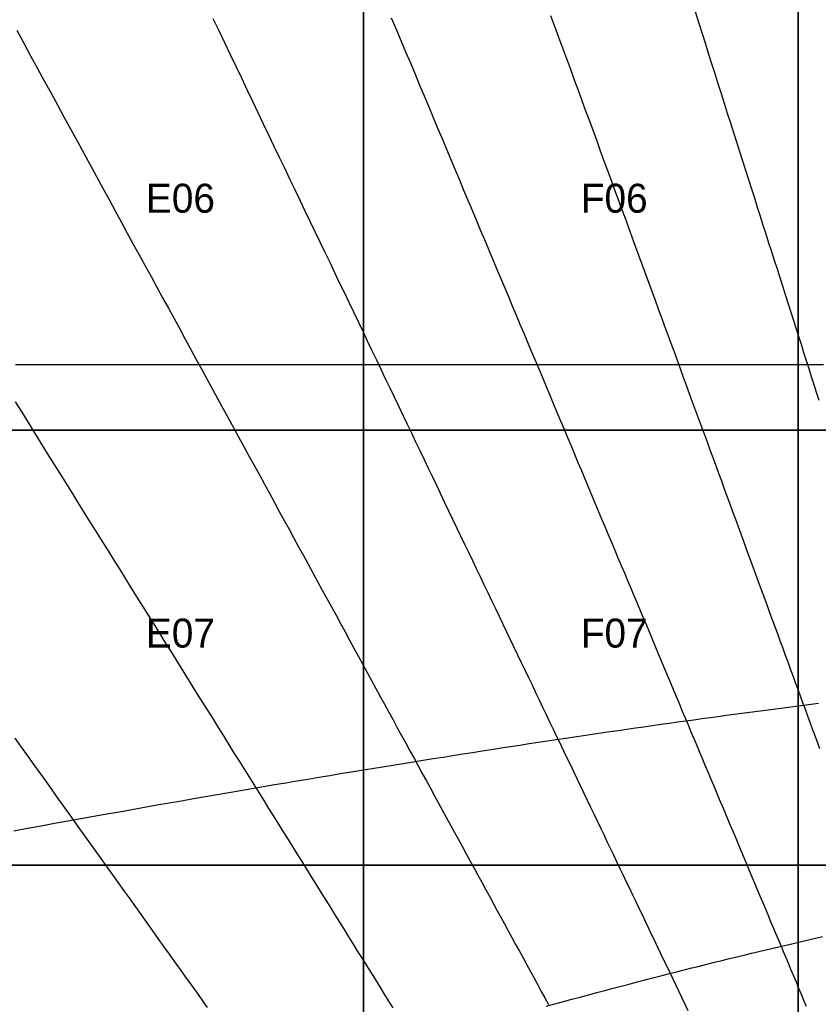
# Model space of a CAD drawing. Header units: millimetres. Extents: x -7250 to 7250, y -7250 to 7250.
# Tile 4 of 15: x -3411 to -1759, y 612 to 2650. Entities that reach past the tile are written whole.
import ezdxf

# ---------------------------------------------------------------- set-up
doc = ezdxf.new("R2010")
doc.units = ezdxf.units.MM
for name, color, linetype in [('CUT', 1, 'Continuous'), ('DECL', 30, 'Continuous'), ('HOUR', 7, 'Continuous'), ('HOUR15', 9, 'Continuous'), ('HOUR30', 8, 'Continuous'), ('ID', 3, 'Continuous')]:
    doc.layers.add(name, color=color, linetype=linetype)

msp = doc.modelspace()

# ---------------------------------------------------------------- linework, layer by layer
at = {"layer": 'CUT'}
for points in [[(-3600, 2700), (-2700, 2700), (-2700, 1800), (-3600, 1800), (-3600, 2700)], [(-2700, 2700), (-1800, 2700), (-1800, 1800), (-2700, 1800), (-2700, 2700)], [(-1800, 2700), (-900, 2700), (-900, 1800), (-1800, 1800), (-1800, 2700)], [(-3600, 1800), (-2700, 1800), (-2700, 900), (-3600, 900), (-3600, 1800)], [(-2700, 1800), (-1800, 1800), (-1800, 900), (-2700, 900), (-2700, 1800)], [(-1800, 1800), (-900, 1800), (-900, 900), (-1800, 900), (-1800, 1800)], [(-3600, 900), (-2700, 900), (-2700, 0), (-3600, 0), (-3600, 900)], [(-2700, 900), (-1800, 900), (-1800, 0), (-2700, 0), (-2700, 900)], [(-1800, 900), (-900, 900), (-900, 0), (-1800, 0), (-1800, 900)]]:
    msp.add_lwpolyline(points, close=True, dxfattribs=at)
for radius in [7250, 6350]:
    msp.add_circle((0, 0), radius, dxfattribs=at)
at = {"layer": 'DECL'}
for points in [[(-3419.8, 1935.9), (-3389.5, 1935.9), (-3359.5, 1935.9), (-3329.8, 1935.9), (-3300.4, 1935.9), (-3271.3, 1935.9), (-3242.6, 1935.9), (-3214.1, 1935.9), (-3185.9, 1935.9), (-3157.9, 1935.9), (-3130.3, 1935.9), (-3102.9, 1935.9), (-3075.8, 1935.9), (-3049, 1935.9), (-3022.4, 1935.9), (-2996, 1935.9), (-2970, 1935.9), (-2944.1, 1935.9), (-2918.5, 1935.9), (-2893.1, 1935.9), (-2868, 1935.9), (-2843.1, 1935.9), (-2818.4, 1935.9), (-2793.9, 1935.9), (-2769.6, 1935.9), (-2745.6, 1935.9), (-2721.7, 1935.9), (-2698.1, 1935.9), (-2674.6, 1935.9), (-2651.4, 1935.9), (-2628.3, 1935.9), (-2605.5, 1935.9), (-2582.8, 1935.9), (-2560.3, 1935.9), (-2538, 1935.9), (-2515.8, 1935.9), (-2493.9, 1935.9), (-2472.1, 1935.9), (-2450.5, 1935.9), (-2429, 1935.9), (-2407.7, 1935.9), (-2386.6, 1935.9), (-2365.6, 1935.9), (-2344.8, 1935.9), (-2324.1, 1935.9), (-2303.6, 1935.9), (-2283.2, 1935.9), (-2263, 1935.9), (-2243, 1935.9), (-2223, 1935.9), (-2203.2, 1935.9), (-2183.6, 1935.9), (-2164, 1935.9), (-2144.6, 1935.9), (-2125.4, 1935.9), (-2106.3, 1935.9), (-2087.2, 1935.9), (-2068.4, 1935.9), (-2049.6, 1935.9), (-2031, 1935.9), (-2012.4, 1935.9), (-1994, 1935.9), (-1975.8, 1935.9), (-1957.6, 1935.9), (-1939.5, 1935.9), (-1921.6, 1935.9), (-1903.7, 1935.9), (-1886, 1935.9), (-1868.4, 1935.9), (-1850.8, 1935.9), (-1833.4, 1935.9), (-1816.1, 1935.9), (-1798.8, 1935.9), (-1781.7, 1935.9), (-1764.7, 1935.9), (-1747.7, 1935.9)], [(-3423.2, 971), (-3395, 976.2), (-3367, 981.3), (-3339.3, 986.3), (-3311.8, 991.3), (-3284.7, 996.1), (-3257.8, 1001), (-3231.2, 1005.7), (-3204.8, 1010.4), (-3178.7, 1015.1), (-3152.8, 1019.7), (-3127.2, 1024.2), (-3101.9, 1028.6), (-3076.7, 1033), (-3051.8, 1037.4), (-3027.1, 1041.7), (-3002.7, 1045.9), (-2978.5, 1050.1), (-2954.5, 1054.2), (-2930.7, 1058.3), (-2907.1, 1062.3), (-2883.7, 1066.3), (-2860.5, 1070.2), (-2837.5, 1074.1), (-2814.7, 1077.9), (-2792.2, 1081.7), (-2769.8, 1085.4), (-2747.5, 1089.1), (-2725.5, 1092.7), (-2703.7, 1096.3), (-2682, 1099.9), (-2660.5, 1103.4), (-2639.2, 1106.8), (-2618, 1110.3), (-2597, 1113.6), (-2576.2, 1117), (-2555.5, 1120.3), (-2535, 1123.5), (-2514.6, 1126.8), (-2494.4, 1130), (-2474.4, 1133.1), (-2454.5, 1136.2), (-2434.7, 1139.3), (-2415.1, 1142.3), (-2395.7, 1145.3), (-2376.3, 1148.3), (-2357.1, 1151.2), (-2338.1, 1154.1), (-2319.2, 1157), (-2300.4, 1159.8), (-2281.7, 1162.6), (-2263.2, 1165.3), (-2244.8, 1168.1), (-2226.5, 1170.8), (-2208.3, 1173.4), (-2190.3, 1176.1), (-2172.4, 1178.7), (-2154.6, 1181.2), (-2136.9, 1183.8), (-2119.3, 1186.3), (-2101.8, 1188.8), (-2084.5, 1191.2), (-2067.2, 1193.7), (-2050.1, 1196.1), (-2033, 1198.4), (-2016.1, 1200.8), (-1999.3, 1203.1), (-1982.5, 1205.4), (-1965.9, 1207.7), (-1949.4, 1209.9), (-1932.9, 1212.1), (-1916.6, 1214.3), (-1900.4, 1216.5), (-1884.2, 1218.6), (-1868.1, 1220.7), (-1852.2, 1222.8), (-1836.3, 1224.9), (-1820.5, 1226.9), (-1804.7, 1229), (-1789.1, 1231), (-1773.6, 1232.9), (-1758.1, 1234.9)], [(-2321.1, 607.7), (-2303.5, 612.6), (-2286, 617.3), (-2268.6, 622.1), (-2251.3, 626.7), (-2234.1, 631.3), (-2217.1, 635.9), (-2200.1, 640.4), (-2183.3, 644.9), (-2166.6, 649.3), (-2149.9, 653.7), (-2133.4, 658), (-2117, 662.3), (-2100.7, 666.5), (-2084.4, 670.7), (-2068.3, 674.8), (-2052.3, 678.9), (-2036.3, 682.9), (-2020.5, 686.9), (-2004.7, 690.9), (-1989.1, 694.8), (-1973.5, 698.6), (-1958, 702.5), (-1942.6, 706.2), (-1927.3, 710), (-1912.1, 713.7), (-1896.9, 717.4), (-1881.9, 721), (-1866.9, 724.6), (-1852, 728.1), (-1837.2, 731.6), (-1822.4, 735.1), (-1807.7, 738.5), (-1793.2, 741.9), (-1778.6, 745.2), (-1764.2, 748.6), (-1749.8, 751.8)]]:
    msp.add_lwpolyline(points, dxfattribs=at)
at = {"layer": 'HOUR'}
msp.add_lwpolyline([(-3011.5, 2652.2), (-2999.5, 2627), (-2987.6, 2602.2), (-2975.8, 2577.5), (-2964.1, 2553.1), (-2952.5, 2528.9), (-2941, 2504.9), (-2929.6, 2481.1), (-2918.3, 2457.5), (-2907.2, 2434.2), (-2896.1, 2411), (-2885.1, 2388), (-2874.1, 2365.2), (-2863.3, 2342.6), (-2852.6, 2320.2), (-2842, 2298), (-2831.4, 2276), (-2820.9, 2254.1), (-2810.6, 2232.4), (-2800.3, 2210.9), (-2790, 2189.6), (-2779.9, 2168.4), (-2769.8, 2147.4), (-2759.8, 2126.5), (-2749.9, 2105.8), (-2740.1, 2085.3), (-2730.3, 2064.9), (-2720.7, 2044.7), (-2711, 2024.6), (-2701.5, 2004.6), (-2692, 1984.8), (-2682.6, 1965.2), (-2673.2, 1945.6), (-2664, 1926.3), (-2654.7, 1907), (-2645.6, 1887.9), (-2636.5, 1868.9), (-2627.5, 1850.1), (-2618.5, 1831.3), (-2609.6, 1812.7), (-2600.7, 1794.2), (-2591.9, 1775.9), (-2583.2, 1757.6), (-2574.5, 1739.5), (-2565.9, 1721.5), (-2557.3, 1703.6), (-2548.8, 1685.8), (-2540.3, 1668.1), (-2531.9, 1650.5), (-2523.6, 1633.1), (-2515.3, 1615.7), (-2507, 1598.4), (-2498.8, 1581.3), (-2490.6, 1564.2), (-2482.5, 1547.3), (-2474.4, 1530.4), (-2466.4, 1513.6), (-2458.4, 1497), (-2450.5, 1480.4), (-2442.6, 1463.9), (-2434.7, 1447.5), (-2426.9, 1431.2), (-2419.1, 1415), (-2411.4, 1398.8), (-2403.7, 1382.8), (-2396.1, 1366.8), (-2388.5, 1350.9), (-2380.9, 1335.1), (-2373.4, 1319.4), (-2365.9, 1303.8), (-2358.4, 1288.2), (-2351, 1272.7), (-2343.6, 1257.3), (-2336.3, 1241.9), (-2329, 1226.7), (-2321.7, 1211.5), (-2314.5, 1196.3), (-2307.2, 1181.3), (-2300.1, 1166.3), (-2292.9, 1151.4), (-2285.8, 1136.5), (-2278.7, 1121.7), (-2271.7, 1107), (-2264.6, 1092.3), (-2257.7, 1077.7), (-2250.7, 1063.2), (-2243.8, 1048.7), (-2236.9, 1034.3), (-2230, 1019.9), (-2223.1, 1005.6), (-2216.3, 991.3), (-2209.5, 977.2), (-2202.7, 963), (-2196, 948.9), (-2189.3, 934.9), (-2182.6, 920.9), (-2175.9, 907), (-2169.3, 893.1), (-2162.7, 879.3), (-2156.1, 865.5), (-2149.5, 851.8), (-2142.9, 838.1), (-2136.4, 824.5), (-2129.9, 810.9), (-2123.4, 797.4), (-2117, 783.9), (-2110.5, 770.4), (-2104.1, 757), (-2097.7, 743.6), (-2091.3, 730.3), (-2085, 717), (-2078.6, 703.8), (-2072.3, 690.6), (-2066, 677.4), (-2059.7, 664.3), (-2053.4, 651.2), (-2047.2, 638.2), (-2041, 625.2), (-2034.8, 612.2), (-2028.6, 599.2)], dxfattribs=at)
at = {"layer": 'HOUR15'}
for points in [[(-2642.2, 2653.7), (-2632.2, 2629.9), (-2622.4, 2606.4), (-2612.6, 2583), (-2602.8, 2559.9), (-2593.2, 2537), (-2583.7, 2514.2), (-2574.2, 2491.7), (-2564.8, 2469.3), (-2555.5, 2447.1), (-2546.3, 2425.2), (-2537.1, 2403.4), (-2528.1, 2381.7), (-2519.1, 2360.3), (-2510.1, 2339), (-2501.3, 2317.9), (-2492.5, 2296.9), (-2483.7, 2276.1), (-2475.1, 2255.5), (-2466.5, 2235), (-2458, 2214.7), (-2449.5, 2194.5), (-2441.1, 2174.5), (-2432.8, 2154.6), (-2424.5, 2134.9), (-2416.3, 2115.3), (-2408.1, 2095.9), (-2400, 2076.6), (-2391.9, 2057.4), (-2384, 2038.3), (-2376, 2019.4), (-2368.1, 2000.7), (-2360.3, 1982), (-2352.5, 1963.5), (-2344.8, 1945.1), (-2337.1, 1926.8), (-2329.5, 1908.7), (-2322, 1890.6), (-2314.4, 1872.7), (-2307, 1854.9), (-2299.5, 1837.2), (-2292.1, 1819.6), (-2284.8, 1802.1), (-2277.5, 1784.7), (-2270.3, 1767.5), (-2263.1, 1750.3), (-2255.9, 1733.3), (-2248.8, 1716.3), (-2241.7, 1699.4), (-2234.7, 1682.7), (-2227.7, 1666), (-2220.7, 1649.4), (-2213.8, 1633), (-2206.9, 1616.6), (-2200.1, 1600.3), (-2193.3, 1584.1), (-2186.5, 1568), (-2179.8, 1551.9), (-2173.1, 1536), (-2166.5, 1520.1), (-2159.8, 1504.4), (-2153.2, 1488.7), (-2146.7, 1473), (-2140.2, 1457.5), (-2133.7, 1442), (-2127.2, 1426.7), (-2120.8, 1411.4), (-2114.4, 1396.1), (-2108, 1381), (-2101.7, 1365.9), (-2095.4, 1350.9), (-2089.1, 1335.9), (-2082.9, 1321), (-2076.7, 1306.2), (-2070.5, 1291.5), (-2064.3, 1276.8), (-2058.2, 1262.2), (-2052.1, 1247.6), (-2046, 1233.2), (-2040, 1218.7), (-2033.9, 1204.4), (-2027.9, 1190.1), (-2022, 1175.8), (-2016, 1161.7), (-2010.1, 1147.5), (-2004.2, 1133.5), (-1998.3, 1119.4), (-1992.4, 1105.5), (-1986.6, 1091.6), (-1980.8, 1077.7), (-1975, 1063.9), (-1969.2, 1050.2), (-1963.5, 1036.5), (-1957.7, 1022.8), (-1952, 1009.2), (-1946.3, 995.7), (-1940.7, 982.2), (-1935, 968.7), (-1929.4, 955.3), (-1923.8, 941.9), (-1918.2, 928.6), (-1912.6, 915.3), (-1907.1, 902.1), (-1901.5, 888.9), (-1896, 875.8), (-1890.5, 862.6), (-1885, 849.6), (-1879.6, 836.5), (-1874.1, 823.6), (-1868.7, 810.6), (-1863.2, 797.7), (-1857.8, 784.8), (-1852.4, 772), (-1847.1, 759.2), (-1841.7, 746.4), (-1836.4, 733.6), (-1831, 720.9), (-1825.7, 708.3), (-1820.4, 695.6), (-1815.1, 683), (-1809.8, 670.4), (-1804.6, 657.9), (-1799.3, 645.4), (-1794.1, 632.9), (-1788.9, 620.4), (-1783.6, 608)], [(-2013.7, 2666.2), (-2006.8, 2644.5), (-1999.9, 2622.9), (-1993, 2601.4), (-1986.3, 2580.2), (-1979.6, 2559.1), (-1972.9, 2538.2), (-1966.3, 2517.4), (-1959.7, 2496.9), (-1953.2, 2476.5), (-1946.8, 2456.2), (-1940.4, 2436.1), (-1934, 2416.2), (-1927.7, 2396.4), (-1921.4, 2376.7), (-1915.2, 2357.2), (-1909.1, 2337.9), (-1902.9, 2318.7), (-1896.9, 2299.6), (-1890.8, 2280.6), (-1884.8, 2261.8), (-1878.9, 2243.2), (-1873, 2224.6), (-1867.1, 2206.2), (-1861.3, 2187.9), (-1855.5, 2169.8), (-1849.8, 2151.8), (-1844, 2133.8), (-1838.4, 2116), (-1832.7, 2098.4), (-1827.1, 2080.8), (-1821.6, 2063.4), (-1816.1, 2046), (-1810.6, 2028.8), (-1805.1, 2011.7), (-1799.7, 1994.7), (-1794.3, 1977.8), (-1789, 1961), (-1783.6, 1944.3), (-1778.3, 1927.7), (-1773.1, 1911.1), (-1767.9, 1894.7), (-1762.7, 1878.4), (-1757.5, 1862.2)], [(-3417.6, 2627.5), (-3403.1, 2601), (-3388.7, 2574.7), (-3374.5, 2548.6), (-3360.5, 2522.9), (-3346.5, 2497.3), (-3332.7, 2472), (-3319, 2446.9), (-3305.4, 2422.1), (-3292, 2397.4), (-3278.7, 2373), (-3265.5, 2348.8), (-3252.4, 2324.9), (-3239.4, 2301.1), (-3226.5, 2277.5), (-3213.8, 2254.1), (-3201.1, 2231), (-3188.6, 2208), (-3176.2, 2185.2), (-3163.8, 2162.6), (-3151.6, 2140.2), (-3139.5, 2118), (-3127.4, 2095.9), (-3115.5, 2074.1), (-3103.6, 2052.4), (-3091.9, 2030.8), (-3080.2, 2009.4), (-3068.6, 1988.2), (-3057.2, 1967.2), (-3045.8, 1946.3), (-3034.4, 1925.6), (-3023.2, 1905), (-3012.1, 1884.6), (-3001, 1864.3), (-2990, 1844.2), (-2979.1, 1824.2), (-2968.3, 1804.4), (-2957.5, 1784.7), (-2946.8, 1765.1), (-2936.2, 1745.7), (-2925.7, 1726.4), (-2915.2, 1707.2), (-2904.9, 1688.2), (-2894.5, 1669.3), (-2884.3, 1650.5), (-2874.1, 1631.9), (-2864, 1613.3), (-2853.9, 1594.9), (-2843.9, 1576.6), (-2834, 1558.4), (-2824.1, 1540.3), (-2814.3, 1522.4), (-2804.6, 1504.5), (-2794.9, 1486.8), (-2785.3, 1469.1), (-2775.7, 1451.6), (-2766.2, 1434.2), (-2756.7, 1416.9), (-2747.3, 1399.6), (-2738, 1382.5), (-2728.7, 1365.5), (-2719.5, 1348.5), (-2710.3, 1331.7), (-2701.1, 1315), (-2692, 1298.3), (-2683, 1281.8), (-2674, 1265.3), (-2665.1, 1248.9), (-2656.2, 1232.6), (-2647.3, 1216.4), (-2638.5, 1200.3), (-2629.8, 1184.2), (-2621, 1168.2), (-2612.4, 1152.4), (-2603.7, 1136.6), (-2595.2, 1120.8), (-2586.6, 1105.2), (-2578.1, 1089.6), (-2569.6, 1074.1), (-2561.2, 1058.7), (-2552.8, 1043.3), (-2544.5, 1028), (-2536.2, 1012.8), (-2527.9, 997.6), (-2519.7, 982.6), (-2511.5, 967.5), (-2503.3, 952.6), (-2495.2, 937.7), (-2487.1, 922.9), (-2479.1, 908.1), (-2471, 893.4), (-2463, 878.8), (-2455.1, 864.2), (-2447.2, 849.7), (-2439.3, 835.3), (-2431.4, 820.9), (-2423.6, 806.5), (-2415.8, 792.2), (-2408, 778), (-2400.3, 763.8), (-2392.6, 749.7), (-2384.9, 735.6), (-2377.2, 721.6), (-2369.6, 707.6), (-2362, 693.7), (-2354.4, 679.8), (-2346.9, 666), (-2339.3, 652.2), (-2331.9, 638.5), (-2324.4, 624.8), (-2316.9, 611.1)], [(-3421.4, 1162.6), (-3408.2, 1144.1), (-3395.1, 1125.8), (-3382.1, 1107.5), (-3369.1, 1089.4), (-3356.2, 1071.3), (-3343.4, 1053.4), (-3330.7, 1035.6), (-3318.1, 1017.9), (-3305.5, 1000.3), (-3293, 982.8), (-3280.5, 965.4), (-3268.2, 948.1), (-3255.9, 930.9), (-3243.7, 913.8), (-3231.5, 896.8), (-3219.4, 879.9), (-3207.4, 863), (-3195.5, 846.3), (-3183.6, 829.7), (-3171.8, 813.1), (-3160, 796.6), (-3148.3, 780.3), (-3136.7, 764), (-3125.1, 747.7), (-3113.5, 731.6), (-3102.1, 715.6), (-3090.7, 699.6), (-3079.3, 683.7), (-3068, 667.9), (-3056.8, 652.1), (-3045.6, 636.5), (-3034.4, 620.9), (-3023.4, 605.4)]]:
    msp.add_lwpolyline(points, dxfattribs=at)
at = {"layer": 'HOUR30'}
for points in [[(-2312.5, 2658.4), (-2304.2, 2635.8), (-2295.9, 2613.3), (-2287.8, 2591), (-2279.7, 2568.9), (-2271.6, 2547), (-2263.7, 2525.3), (-2255.8, 2503.8), (-2247.9, 2482.4), (-2240.2, 2461.2), (-2232.4, 2440.2), (-2224.8, 2419.3), (-2217.2, 2398.6), (-2209.7, 2378.1), (-2202.2, 2357.7), (-2194.8, 2337.5), (-2187.4, 2317.4), (-2180.1, 2297.5), (-2172.9, 2277.7), (-2165.7, 2258.1), (-2158.5, 2238.6), (-2151.4, 2219.2), (-2144.4, 2200), (-2137.4, 2181), (-2130.4, 2162), (-2123.5, 2143.3), (-2116.7, 2124.6), (-2109.9, 2106), (-2103.2, 2087.6), (-2096.4, 2069.3), (-2089.8, 2051.2), (-2083.2, 2033.1), (-2076.6, 2015.2), (-2070.1, 1997.4), (-2063.6, 1979.7), (-2057.1, 1962.1), (-2050.7, 1944.6), (-2044.3, 1927.3), (-2038, 1910), (-2031.7, 1892.9), (-2025.5, 1875.8), (-2019.3, 1858.9), (-2013.1, 1842), (-2006.9, 1825.3), (-2000.8, 1808.7), (-1994.8, 1792.1), (-1988.7, 1775.7), (-1982.7, 1759.3), (-1976.8, 1743.1), (-1970.8, 1726.9), (-1965, 1710.8), (-1959.1, 1694.8), (-1953.3, 1678.9), (-1947.5, 1663.1), (-1941.7, 1647.4), (-1935.9, 1631.7), (-1930.2, 1616.1), (-1924.5, 1600.6), (-1918.9, 1585.2), (-1913.3, 1569.9), (-1907.7, 1554.7), (-1902.1, 1539.5), (-1896.6, 1524.4), (-1891.1, 1509.3), (-1885.6, 1494.4), (-1880.1, 1479.5), (-1874.7, 1464.7), (-1869.3, 1449.9), (-1863.9, 1435.3), (-1858.5, 1420.7), (-1853.2, 1406.1), (-1847.9, 1391.6), (-1842.6, 1377.2), (-1837.3, 1362.9), (-1832.1, 1348.6), (-1826.9, 1334.4), (-1821.7, 1320.2), (-1816.5, 1306.1), (-1811.4, 1292), (-1806.2, 1278), (-1801.1, 1264.1), (-1796, 1250.2), (-1791, 1236.4), (-1785.9, 1222.6), (-1780.9, 1208.9), (-1775.9, 1195.3), (-1770.9, 1181.7), (-1765.9, 1168.1), (-1761, 1154.6), (-1756, 1141.1)], [(-3420.7, 1858.7), (-3407.2, 1837.1), (-3393.8, 1815.6), (-3380.5, 1794.2), (-3367.3, 1773), (-3354.2, 1752), (-3341.2, 1731.2), (-3328.3, 1710.4), (-3315.5, 1689.9), (-3302.8, 1669.5), (-3290.1, 1649.2), (-3277.6, 1629.1), (-3265.2, 1609.1), (-3252.8, 1589.3), (-3240.5, 1569.6), (-3228.3, 1550.1), (-3216.2, 1530.6), (-3204.2, 1511.3), (-3192.3, 1492.2), (-3180.4, 1473.1), (-3168.6, 1454.2), (-3156.9, 1435.4), (-3145.3, 1416.8), (-3133.7, 1398.2), (-3122.2, 1379.8), (-3110.8, 1361.5), (-3099.5, 1343.3), (-3088.2, 1325.2), (-3077, 1307.2), (-3065.9, 1289.4), (-3054.8, 1271.6), (-3043.8, 1253.9), (-3032.9, 1236.4), (-3022, 1218.9), (-3011.2, 1201.6), (-3000.4, 1184.3), (-2989.7, 1167.2), (-2979.1, 1150.1), (-2968.5, 1133.2), (-2958, 1116.3), (-2947.6, 1099.6), (-2937.2, 1082.9), (-2926.8, 1066.3), (-2916.6, 1049.8), (-2906.3, 1033.4), (-2896.1, 1017), (-2886, 1000.8), (-2875.9, 984.6), (-2865.9, 968.5), (-2856, 952.5), (-2846, 936.6), (-2836.2, 920.8), (-2826.3, 905), (-2816.5, 889.3), (-2806.8, 873.7), (-2797.1, 858.1), (-2787.5, 842.7), (-2777.9, 827.3), (-2768.3, 811.9), (-2758.8, 796.7), (-2749.3, 781.5), (-2739.9, 766.3), (-2730.5, 751.3), (-2721.2, 736.3), (-2711.9, 721.3), (-2702.6, 706.5), (-2693.4, 691.7), (-2684.2, 676.9), (-2675, 662.2), (-2665.9, 647.6), (-2656.8, 633), (-2647.8, 618.5), (-2638.8, 604.1)]]:
    msp.add_lwpolyline(points, dxfattribs=at)

# ---------------------------------------------------------------- texts
at = {"layer": 'ID'}
for s, p in [('E06', (-3150, 2250)), ('F06', (-2250, 2250)), ('E07', (-3150, 1350)), ('F07', (-2250, 1350))]:
    msp.add_text(s, height=60, dxfattribs=at).set_placement(p)

doc.saveas('drawing.dxf')
